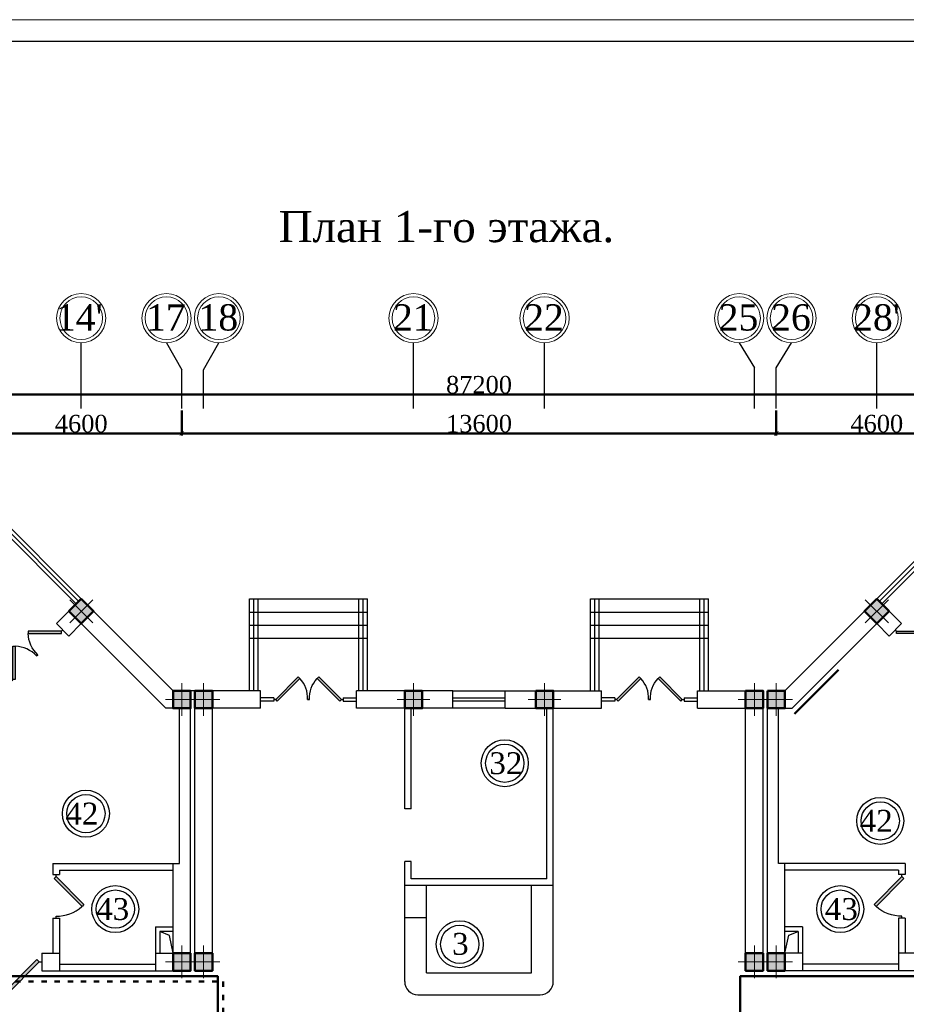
# Model space of a CAD drawing. Header units: millimetres. Extents: x 42471 to 951304, y -405702 to -322821.
# Tile 9 of 37: x 162416 to 182699, y -345331 to -322821. Entities that reach past the tile are written whole.
import ezdxf

# ---------------------------------------------------------------- set-up
doc = ezdxf.new("R2010")
doc.units = ezdxf.units.MM
doc.linetypes.add('ACAD_ISO03W100', pattern=[30, 12, -18])
doc.layers.add('kolonn', color=7, linetype='Continuous')
doc.layers.add('os', color=3, linetype='Continuous')
doc.layers.add('ЭМ', color=240, linetype='Continuous', lineweight=20)
doc.styles.get("Standard").update_dxf_attribs({"font": 'times.ttf'})
doc.styles.add('style1', font='times.ttf')
doc.dimstyles.new('ISO-25', dxfattribs={"dimtxt": 350, "dimasz": 100, "dimexe": 50, "dimexo": 50, "dimgap": 10, "dimtad": 1, "dimdec": 0, "dimtxsty": 'Standard', "dimblk": 'ARCHTICK', "dimcen": 20, "dimclrd": 1, "dimclre": 1, "dimadec": 0, "dimazin": 0, "dimtfac": 1, "dimtdec": 0, "dimtmove": 0, "dimatfit": 3, "dimldrblk": 'ARCHTICK', "dimfxl": 1, "dimarcsym": 0})

# ---------------------------------------------------------------- blocks, each defined once
blk = doc.blocks.new('jfgjhsdf')
blk.add_hatch(color=1).paths.add_polyline_path([(-593, 731), (-637, 687), (0, 50), (44, 94)])
at = {"color": 1}
for p, q in [((0, 1000), (0, 950)), ((0, 50), (0, 0))]:
    blk.add_line(p, q, dxfattribs=at)
blk.add_lwpolyline([(0, 50), (-637, 687), (-593, 731), (44, 94), (0, 50)], dxfattribs=at)
blk.add_arc((-33, 130), 821, 87.662, 132.9147, dxfattribs=at)
blk = doc.blocks.new('ghsdd')
at = {"ltscale": 50}
h = blk.add_hatch(color=256, dxfattribs=at)
h.paths.add_polyline_path([(0, 200), (-200, 200), (-200, 0), (0, 0)])
h.paths.add_polyline_path([(200, 0), (200, 200), (0, 200), (0, 0)])
h.paths.add_polyline_path([(0, 0), (-200, 0), (-200, -200), (0, -200)])
h.paths.add_polyline_path([(0, 0), (0, -200), (200, -200), (200, 0)])
at = {"lineweight": 0}
for p, q in [((0, -374), (0, 374)), ((-374, 0), (374, 0))]:
    blk.add_line(p, q, dxfattribs=at)
at = {"lineweight": 50, "ltscale": 50}
blk.add_lwpolyline([(200, 200), (200, -200), (-200, -200), (-200, 200), (200, 200)], dxfattribs=at)
blk = doc.blocks.new('1231234431252433')
at = {"layer": 'ЭМ', "color": 0, "lineweight": 20, "ltscale": 0.5}
blk.add_lwpolyline([(287242, 187022), (413342, 187022), (413342, 269622), (287242, 269622)], close=True, dxfattribs=at)
at = {"layer": 'ЭМ', "color": 0, "lineweight": 30, "ltscale": 0.5}
blk.add_lwpolyline([(289242, 187522), (412842, 187522), (412842, 269122), (289242, 269122)], close=True, dxfattribs=at)
blk = doc.blocks.new('_ArchTick')
at = {"color": 0, "linetype": 'ByBlock', "const_width": 0.15}
blk.add_lwpolyline([(-0.5, -0.5), (0.5, 0.5)], dxfattribs=at)
blk = doc.blocks.new('*D1719')
at = {"color": 1, "lineweight": -2, "transparency": 16777216}
for p, q in [((191511, 82077), (191511, 81504)), ((196111, 82077), (196111, 81504)), ((196111, 81554), (191511, 81554))]:
    blk.add_line(p, q, dxfattribs=at)
at = {"layer": 'Defpoints', "color": 0, "lineweight": 50, "transparency": 16777216}
for p in [(191511, 82127), (196111, 82127), (191511, 81554)]:
    blk.add_point(p, dxfattribs=at)
at = {"color": 1, "lineweight": -2, "transparency": 16777216, "xscale": 100, "yscale": 100, "zscale": 100, "rotation": 180}
blk.add_blockref('_ArchTick', (191511, 81554), dxfattribs=at)
at = {"color": 1, "lineweight": -2, "transparency": 16777216, "xscale": 100, "yscale": 100, "zscale": 100}
blk.add_blockref('_ArchTick', (196111, 81554), dxfattribs=at)
at = {"color": 0, "transparency": 16777216, "insert": (193811, 81774), "char_height": 400, "attachment_point": 5}
blk.add_mtext('4600', dxfattribs=at)
blk = doc.blocks.new('*D1720')
at = {"color": 1, "lineweight": -2, "transparency": 16777216}
for p, q in [((177911, 82077), (177911, 81504)), ((191511, 82077), (191511, 81504)), ((191511, 81554), (177911, 81554))]:
    blk.add_line(p, q, dxfattribs=at)
at = {"layer": 'Defpoints', "color": 0, "lineweight": 50, "transparency": 16777216}
for p in [(177911, 82127), (191511, 82127), (177911, 81554)]:
    blk.add_point(p, dxfattribs=at)
at = {"color": 1, "lineweight": -2, "transparency": 16777216, "xscale": 100, "yscale": 100, "zscale": 100, "rotation": 180}
blk.add_blockref('_ArchTick', (177911, 81554), dxfattribs=at)
at = {"color": 1, "lineweight": -2, "transparency": 16777216, "xscale": 100, "yscale": 100, "zscale": 100}
blk.add_blockref('_ArchTick', (191511, 81554), dxfattribs=at)
at = {"color": 0, "transparency": 16777216, "insert": (184711, 81774), "char_height": 400, "attachment_point": 5}
blk.add_mtext('13600', dxfattribs=at)
blk = doc.blocks.new('*D1721')
at = {"color": 1, "lineweight": -2, "transparency": 16777216}
for p, q in [((173311, 82077), (173311, 81504)), ((177911, 82077), (177911, 81504)), ((177911, 81554), (173311, 81554))]:
    blk.add_line(p, q, dxfattribs=at)
at = {"layer": 'Defpoints', "color": 0, "lineweight": 50, "transparency": 16777216}
for p in [(173311, 82127), (177911, 82127), (173311, 81554)]:
    blk.add_point(p, dxfattribs=at)
at = {"color": 1, "lineweight": -2, "transparency": 16777216, "xscale": 100, "yscale": 100, "zscale": 100, "rotation": 180}
blk.add_blockref('_ArchTick', (173311, 81554), dxfattribs=at)
at = {"color": 1, "lineweight": -2, "transparency": 16777216, "xscale": 100, "yscale": 100, "zscale": 100}
blk.add_blockref('_ArchTick', (177911, 81554), dxfattribs=at)
at = {"color": 0, "transparency": 16777216, "insert": (175611, 81774), "char_height": 400, "attachment_point": 5}
blk.add_mtext('4600', dxfattribs=at)
blk = doc.blocks.new('*D1729')
at = {"color": 1, "lineweight": -2, "transparency": 16777216}
for p, q in [((141111, 82440), (228311, 82440)), ((141111, 82413), (141111, 82390)), ((228311, 82413), (228311, 82390))]:
    blk.add_line(p, q, dxfattribs=at)
at = {"layer": 'Defpoints', "color": 0, "lineweight": 50, "transparency": 16777216}
for p in [(141111, 82463), (228311, 82463), (228311, 82440)]:
    blk.add_point(p, dxfattribs=at)
at = {"color": 1, "lineweight": -2, "transparency": 16777216, "xscale": 100, "yscale": 100, "zscale": 100, "rotation": 180}
blk.add_blockref('_ArchTick', (141111, 82440), dxfattribs=at)
at = {"color": 1, "lineweight": -2, "transparency": 16777216, "xscale": 100, "yscale": 100, "zscale": 100}
blk.add_blockref('_ArchTick', (228311, 82440), dxfattribs=at)
at = {"color": 0, "transparency": 16777216, "insert": (184711, 82663), "char_height": 400, "attachment_point": 5}
blk.add_mtext('87200', dxfattribs=at)
blk = doc.blocks.new('312453246243562654123')
at = {"layer": 'os', "color": 0}
for p, q in [((175610.9, 82126.6), (175610.9, 83626.6)), ((183210.9, 82126.6), (183210.9, 83626.6)), ((186210.9, 82126.6), (186210.9, 83626.6)), ((193810.9, 82126.6), (193810.9, 83626.6)), ((177910.9, 82126.6), (177910.9, 83003.2)), ((178410.9, 82126.6), (178410.9, 83003.2)), ((191010.9, 82126.6), (191010.9, 83054.6)), ((191510.9, 82126.6), (191510.9, 83054.6))]:
    blk.add_line(p, q, dxfattribs=at)
for points in [[(177560.9, 83626.6), (177910.9, 83003.2)], [(178410.9, 83003.2), (178760.9, 83626.6)], [(190660.9, 83626.6), (191010.9, 83054.6)], [(191510.9, 83054.6), (191860.9, 83626.6)]]:
    blk.add_lwpolyline(points, dxfattribs=at)
at = {"layer": 'os', "color": 0, "lineweight": 0}
for centre, radius in [((175610.9, 84189.1), 562.5), ((175610.9, 84189.1), 487.5), ((177560.9, 84189.1), 562.5), ((177560.9, 84189.1), 487.5), ((178760.9, 84189.1), 562.5), ((178760.9, 84189.1), 487.5), ((183210.9, 84189.1), 562.5), ((183210.9, 84189.1), 487.5), ((186210.9, 84189.1), 562.5), ((186210.9, 84189.1), 487.5), ((190660.9, 84189.1), 562.5), ((190660.9, 84189.1), 487.5), ((191860.9, 84189.1), 562.5), ((191860.9, 84189.1), 487.5), ((193810.9, 84189.1), 562.5), ((193810.9, 84189.1), 487.5)]:
    blk.add_circle(centre, radius, dxfattribs=at)
at = {"ltscale": 50}
for s, p in [("14'", (175031.3, 83905.5)), ('17', (177094.2, 83905.5)), ('18', (178294.2, 83905.5)), ('21', (182744.2, 83905.5)), ('22', (185744.2, 83905.5)), ('25', (190194.2, 83905.5)), ('26', (191394.2, 83905.5)), ("28'", (193269.5, 83905.5))]:
    blk.add_text(s, height=600, dxfattribs=at).set_placement(p)
dim = blk.add_linear_dim(base=(228310.9, 82440.5), p1=(141110.9, 82463.3), p2=(228310.9, 82463.3), dimstyle='ISO-25')
dim.commit()
dim.dimension.update_dxf_attribs({"geometry": '*D1729', "text_midpoint": (184710.9, 82663.1)})
for base, p1, p2, picture, middle in [((173310.9, 81554.1), (177910.9, 82126.6), (173310.9, 82126.6), '*D1721', (175610.9, 81774.1)), ((177910.9, 81554.1), (191510.9, 82126.6), (177910.9, 82126.6), '*D1720', (184710.9, 81774.1)), ((191510.9, 81554.1), (196110.9, 82126.6), (191510.9, 82126.6), '*D1719', (193810.9, 81774.1))]:
    dim = blk.add_linear_dim(base=base, p1=p1, p2=p2, dimstyle='ISO-25', override={"dimtmove": 1})
    dim.commit()
    dim.dimension.update_dxf_attribs({"geometry": picture, "text_midpoint": middle})

msp = doc.modelspace()

# ---------------------------------------------------------------- linework, layer by layer
for p, q in [((163823.907, -336062.306), (161523.907, -333762.306)), ((182023.907, -336062.306), (184323.907, -333762.306)), ((167673.907, -338162.306), (167673.907, -336062.306)), ((167673.907, -336062.306), (170373.907, -336062.306)), ((170373.907, -338162.306), (170373.907, -336062.306)), ((175473.907, -338162.306), (175473.907, -336062.306)), ((175473.907, -336062.306), (178173.907, -336062.306)), ((178173.907, -338162.306), (178173.907, -336062.306)), ((167673.907, -336362.306), (170373.907, -336362.306)), ((175473.907, -336362.306), (178173.907, -336362.306)), ((167673.907, -336662.306), (170373.907, -336662.306)), ((175473.907, -336662.306), (178173.907, -336662.306)), ((167673.907, -336962.306), (170373.907, -336962.306)), ((175473.907, -336962.306), (178173.907, -336962.306))]:
    msp.add_line(p, q)
at = {"color": 1}
for p, q in [((163710.77, -336175.444), (161693.613, -334158.286)), ((163767.339, -336118.875), (161750.182, -334101.718)), ((182080.476, -336118.875), (184097.633, -334101.718)), ((182137.044, -336175.444), (184154.202, -334158.286)), ((167773.907, -338162.306), (167773.907, -336062.306)), ((167873.907, -338162.306), (167873.907, -336062.306)), ((170173.907, -338162.306), (170173.907, -336062.306)), ((170273.907, -338162.306), (170273.907, -336062.306)), ((175573.907, -338162.306), (175573.907, -336062.306)), ((175673.907, -338162.306), (175673.907, -336062.306)), ((177973.907, -338162.306), (177973.907, -336062.306)), ((178073.907, -338162.306), (178073.907, -336062.306)), ((172323.907, -338162.306), (173523.907, -338162.306)), ((168231.907, -338327.106), (167923.907, -338327.106)), ((168231.907, -338397.506), (167923.907, -338397.506)), ((168231.907, -338327.106), (168231.907, -338397.506)), ((169815.907, -338327.106), (170123.907, -338327.106)), ((169815.907, -338327.106), (169815.907, -338397.506)), ((169815.907, -338397.506), (170123.907, -338397.506)), ((172323.907, -338322.306), (173523.907, -338322.306)), ((173523.907, -338402.306), (172323.907, -338402.306)), ((176031.907, -338327.106), (175723.907, -338327.106)), ((176031.907, -338397.506), (175723.907, -338397.506)), ((176031.907, -338327.106), (176031.907, -338397.506)), ((177615.907, -338327.106), (177923.907, -338327.106)), ((177615.907, -338327.106), (177615.907, -338397.506)), ((177615.907, -338397.506), (177923.907, -338397.506)), ((173523.907, -338562.306), (172323.907, -338562.306))]:
    msp.add_line(p, q, dxfattribs=at)
at = {"lineweight": 30}
for p, q in [((163258.222, -336627.992), (163823.907, -336062.306)), ((165923.907, -338162.306), (163823.907, -336062.306)), ((179923.907, -338162.306), (182023.907, -336062.306)), ((182589.593, -336627.992), (182023.907, -336062.306)), ((163541.065, -336910.835), (163258.222, -336627.992)), ((163541.065, -336910.835), (163823.907, -336627.992)), ((165758.222, -338562.306), (163823.907, -336627.992)), ((180089.593, -338562.306), (182023.907, -336627.992)), ((182306.75, -336910.835), (182023.907, -336627.992)), ((182306.75, -336910.835), (182589.593, -336627.992)), ((167923.907, -338162.306), (165923.907, -338162.306)), ((166323.907, -344562.306), (166323.907, -338162.306)), ((166423.907, -344562.306), (166423.907, -338162.306)), ((167923.907, -338562.306), (167923.907, -338162.306)), ((172323.907, -338162.306), (170123.907, -338162.306)), ((170123.907, -338562.306), (170123.907, -338162.306)), ((172323.907, -338562.306), (172323.907, -338162.306)), ((173523.907, -338162.306), (175723.907, -338162.306)), ((173523.907, -338562.306), (173523.907, -338162.306)), ((175723.907, -338562.306), (175723.907, -338162.306)), ((177923.907, -338562.306), (177923.907, -338162.306)), ((177923.907, -338162.306), (179423.907, -338162.306)), ((179423.907, -344562.306), (179423.907, -338162.306)), ((179523.907, -344562.306), (179523.907, -338162.306)), ((179523.907, -338162.306), (179923.907, -338162.306)), ((166073.907, -338562.306), (165758.222, -338562.306)), ((166073.907, -342112.306), (166073.907, -338562.306)), ((166823.907, -344562.306), (166823.907, -338562.306)), ((167923.907, -338562.306), (166823.907, -338562.306)), ((172323.907, -338562.306), (170123.907, -338562.306)), ((171223.907, -340862.306), (171223.907, -338562.306)), ((171373.907, -340862.306), (171373.907, -338562.306)), ((173523.907, -338562.306), (175723.907, -338562.306)), ((174473.907, -342462.306), (174473.907, -338562.306)), ((174623.907, -342612.306), (174623.907, -338562.306)), ((177923.907, -338562.306), (179023.907, -338562.306)), ((179023.907, -344562.306), (179023.907, -338562.306)), ((179773.907, -342112.306), (179773.907, -338562.306)), ((179773.907, -338562.306), (180089.593, -338562.306)), ((171373.907, -340862.306), (171223.907, -340862.306)), ((163173.907, -342112.306), (163173.907, -342362.306)), ((163173.907, -342112.306), (166073.907, -342112.306)), ((165923.907, -344162.306), (165923.907, -342112.306)), ((171223.907, -342612.306), (171223.907, -342062.306)), ((171373.907, -342062.306), (171223.907, -342062.306)), ((171373.907, -342462.306), (171373.907, -342062.306)), ((182673.907, -342112.306), (179773.907, -342112.306)), ((179923.907, -344162.306), (179923.907, -342112.306)), ((182673.907, -342112.306), (182673.907, -342362.306)), ((163173.907, -342362.306), (163323.907, -342362.306)), ((163323.907, -342262.306), (163323.907, -342362.306)), ((163323.907, -342262.306), (165923.907, -342262.306)), ((182523.907, -342262.306), (179923.907, -342262.306)), ((182523.907, -342262.306), (182523.907, -342362.306)), ((182673.907, -342362.306), (182523.907, -342362.306)), ((174473.907, -342462.306), (171373.907, -342462.306)), ((174623.907, -342612.306), (171223.907, -342612.306)), ((163173.907, -343362.306), (163173.907, -344162.306)), ((163173.907, -343362.306), (163323.907, -343362.306)), ((163323.907, -343362.306), (163323.907, -344562.306)), ((182673.907, -343362.306), (182523.907, -343362.306)), ((182523.907, -343362.306), (182523.907, -344562.306)), ((182673.907, -343362.306), (182673.907, -344162.306)), ((165523.907, -343562.306), (165923.907, -343562.306)), ((165523.907, -343562.306), (165523.907, -344562.306)), ((165923.907, -343662.306), (165623.907, -343662.306)), ((165623.907, -343662.306), (165623.907, -344162.306)), ((180323.907, -343562.306), (179923.907, -343562.306)), ((180223.907, -343662.306), (179923.907, -343662.306)), ((180223.907, -343662.306), (180223.907, -344162.306)), ((180323.907, -343562.306), (180323.907, -344562.306)), ((162923.907, -344162.306), (163323.907, -344162.306)), ((162923.907, -344162.306), (162923.907, -344562.306)), ((165523.907, -344162.306), (165923.907, -344162.306)), ((180323.907, -344162.306), (179923.907, -344162.306)), ((182923.907, -344162.306), (182523.907, -344162.306)), ((162923.907, -344562.306), (166323.907, -344562.306)), ((163323.907, -344412.306), (165523.907, -344412.306)), ((166423.907, -344562.306), (166823.907, -344562.306)), ((179423.907, -344562.306), (179023.907, -344562.306)), ((182923.907, -344562.306), (179523.907, -344562.306)), ((182523.907, -344412.306), (180323.907, -344412.306))]:
    msp.add_line(p, q, dxfattribs=at)
at = {"color": 1, "lineweight": 50}
msp.add_line((180141.37, -338687.306), (181145.663, -337683.601), dxfattribs=at)
at = {"color": 6}
for p, q in [((171223.907, -344812.306), (171223.907, -342612.306)), ((171723.907, -344612.306), (171723.907, -342612.306)), ((174123.907, -344612.306), (174123.907, -342612.306)), ((174623.907, -344812.306), (174623.907, -342612.306)), ((171723.907, -343353.221), (171223.907, -343353.221)), ((171723.907, -344612.306), (174123.907, -344612.306)), ((171523.907, -345112.306), (174323.907, -345112.306))]:
    msp.add_line(p, q, dxfattribs=at)
for points in [[(165923.907, -344162.306), (165844.85, -343753.74), (165623.907, -343662.306)], [(179923.907, -344162.306), (180012.079, -343750.527), (180223.907, -343662.306)]]:
    msp.add_lwpolyline(points)
at = {"color": 1, "lineweight": 50}
for points in [[(167218.654, -350912.306), (167218.654, -351037.306), (168543.662, -351037.306), (168543.662, -350537.306), (171098.907, -350537.306), (171098.907, -350687.306), (171748.907, -350687.306), (171748.907, -350037.306), (170248.907, -350037.306), (170248.907, -347437.306), (166948.907, -347437.306), (166948.907, -344687.306), (134663.028, -344687.306), (134663.028, -344812.306)], [(211173.028, -344812.306), (211173.028, -344687.306), (178898.907, -344687.306), (178898.907, -347037.306), (174098.907, -347037.306), (174098.907, -350037.306), (171748.907, -350037.306)]]:
    msp.add_lwpolyline(points, dxfattribs=at)
at = {"color": 3, "linetype": 'ACAD_ISO03W100', "lineweight": 50, "ltscale": 10}
msp.add_lwpolyline([(135915.747, -344937.306), (135915.747, -344812.306), (167073.907, -344812.306), (167073.907, -347312.306), (170373.907, -347312.306), (170373.907, -349912.306), (171873.907, -349912.306), (171873.907, -350812.306), (170973.907, -350812.306), (170973.907, -350662.306), (168668.662, -350662.306), (168668.662, -351162.306), (167835.476, -351162.306), (167835.476, -350912.306)], dxfattribs=at)
at = {"color": 1}
for centre, radius in [((173512.685, -339820.198), 537.019), ((173512.685, -339820.198), 437.019), ((163931.28, -340972.038), 537.019), ((163931.28, -340972.038), 437.019), ((182102.834, -341137.875), 537.019), ((182102.834, -341137.875), 437.019), ((164603.795, -343153.784), 537.019), ((164603.795, -343153.784), 437.019), ((181187.339, -343153.784), 537.019), ((181187.339, -343153.784), 437.019), ((172483.278, -343958.7), 537.019), ((172483.278, -343958.7), 437.019)]:
    msp.add_circle(centre, radius, dxfattribs=at)
at = {"color": 6}
for centre, start, end in [((171523.907, -344812.306), 180, 270), ((174323.907, -344812.306), 270, 0)]:
    msp.add_arc(centre, 300, start, end, dxfattribs=at)

# ---------------------------------------------------------------- block references
at = {"lineweight": 50}
msp.add_blockref('1231234431252433', (-172411.212, -592443.46), dxfattribs=at)
at = {"color": 1, "lineweight": 50}
msp.add_blockref('312453246243562654123', (-11786.972, -413832.699), dxfattribs=at)
for p, xscale, yscale, zscale, rotation in [((163399.643, -336769.413), -0.8461538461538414, 0.8461538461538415, 0.8461538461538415, 134.9999999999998), ((182448.171, -336769.413), 0.8461538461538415, 0.8461538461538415, 0.8461538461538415, 225.0000000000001), ((162232.917, -337936.139), 0.8461538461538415, 0.8461538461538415, 0.8461538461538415, 314.9999999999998), ((168231.907, -338362.306), 0.8123076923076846, 0.8123076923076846, 0.8123076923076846, 270), ((169815.907, -338362.306), -0.8123076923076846, 0.8123076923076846, 0.8123076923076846, 90), ((176031.907, -338362.306), 0.8123076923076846, 0.8123076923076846, 0.8123076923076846, 270), ((177615.907, -338362.306), -0.8123076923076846, 0.8123076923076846, 0.8123076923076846, 90), ((162923.907, -344362.306), 1.199999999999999, 1.199999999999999, 1.199999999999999, 90)]:
    msp.add_blockref('jfgjhsdf', p, dxfattribs=dict(xscale=xscale, yscale=yscale, zscale=zscale, rotation=rotation))
at = {"rotation": 180}
msp.add_blockref('jfgjhsdf', (163248.907, -342362.306), dxfattribs=at)
at = {"xscale": -1, "rotation": 180}
msp.add_blockref('jfgjhsdf', (182598.907, -342362.306), dxfattribs=at)
at = {"layer": 'kolonn', "rotation": 45}
msp.add_blockref('ghsdd', (163823.907, -336345.149), dxfattribs=at)
at = {"layer": 'kolonn', "xscale": -1, "rotation": 315}
msp.add_blockref('ghsdd', (182023.907, -336345.149), dxfattribs=at)
at = {"layer": 'kolonn'}
for p in [(166123.907, -338362.306), (166623.907, -338362.306), (171423.907, -338362.306), (166123.907, -344362.306), (166623.907, -344362.306)]:
    msp.add_blockref('ghsdd', p, dxfattribs=at)
at = {"layer": 'kolonn', "xscale": -1}
for p in [(174423.907, -338362.306), (179223.907, -338362.306), (179723.907, -338362.306), (179223.907, -344362.306), (179723.907, -344362.306)]:
    msp.add_blockref('ghsdd', p, dxfattribs=at)

# ---------------------------------------------------------------- texts
at = {"style": 'style1'}
msp.add_text('План 1-го этажа.', height=712.02869, dxfattribs=at).set_placement((168339.735, -327907.32))
at = {"color": 1}
for s, p in [('32', (173160.542, -340068.214)), ('42', (163460.66, -341220.054)), ('42', (181632.302, -341385.891)), ('43', (164165.837, -343401.8)), ('43', (180835.196, -343401.8)), ('3', (172309.306, -344198.24))]:
    msp.add_text(s, height=500, dxfattribs=at).set_placement(p)

doc.saveas('drawing.dxf')
